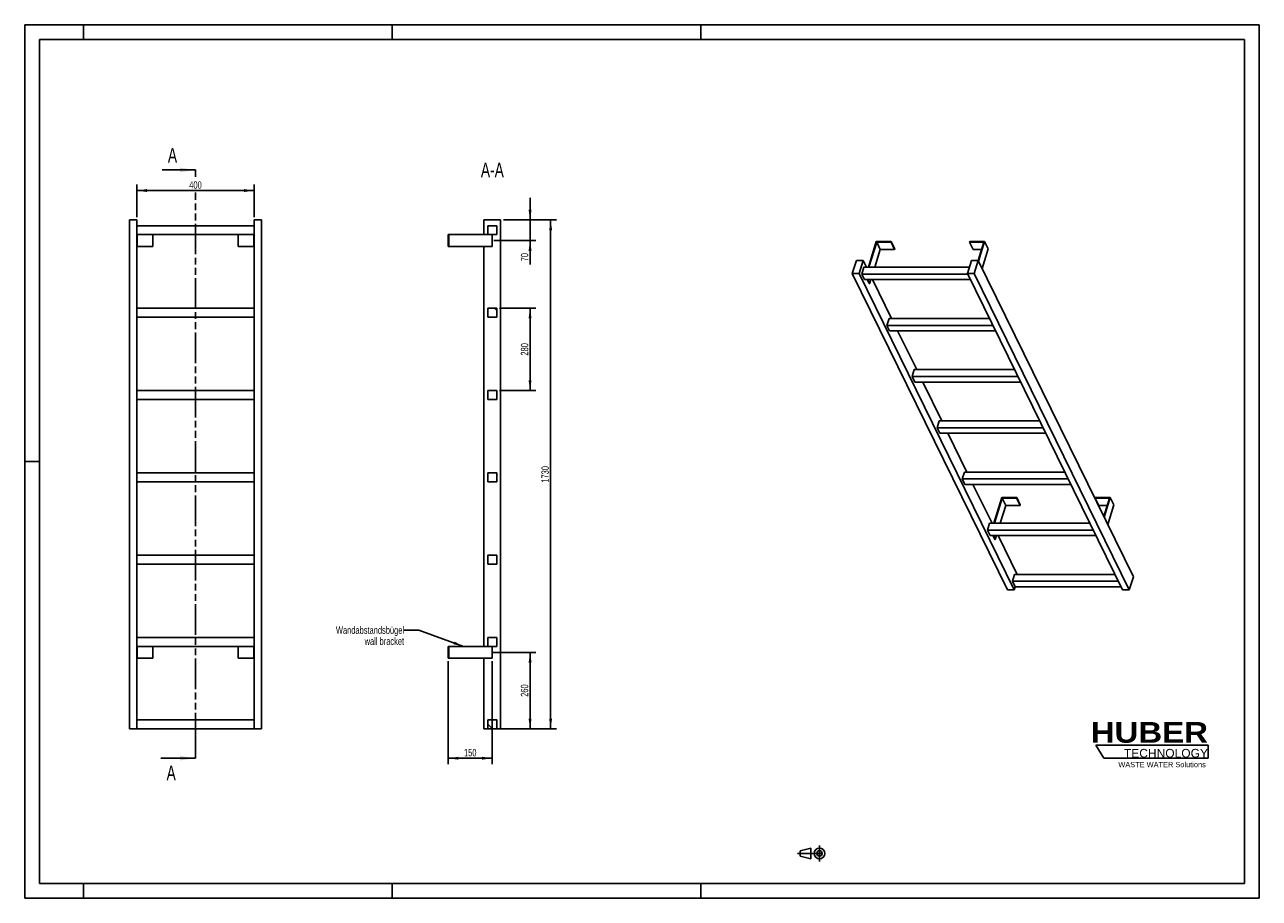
# Model space of a CAD drawing. Header units: millimetres. Extents: x 0 to 4200, y 0 to 2970.
import ezdxf

# ---------------------------------------------------------------- set-up
doc = ezdxf.new("R2010")
doc.units = ezdxf.units.MM
doc.header["$LTSCALE"] = 231
doc.linetypes.add('CENTER', pattern=[0.6, 0.375, -0.075, 0.075, -0.075])
doc.linetypes.add('PHANTOM', pattern=[0.8, 0.45, -0.05, 0.1, -0.05, 0.1, -0.05])
doc.layers.get('0').update_dxf_attribs({"linetype": 'CONTINUOUS'})
for name, color, linetype in [('050_DIMENSIONING', 7, 'CONTINUOUS'), ('053_NOTES', 7, 'CONTINUOUS'), ('HATCHING_BL0', 7, 'CONTINUOUS'), ('HUBER_Logo_BL1', 7, 'CONTINUOUS')]:
    doc.layers.add(name, color=color, linetype=linetype)
doc.styles.get("Standard").update_dxf_attribs({"font": 'txt', "width": 0.7})
doc.styles.add('TEXTSTYLE_2', font='ariblk.ttf')
doc.styles.add('TEXTSTYLE_3', font='arial.ttf')
doc.dimstyles.new('DIMSTYLE_1', dxfattribs={"dimtxt": 25, "dimasz": 35, "dimexe": 2, "dimexo": 1, "dimtad": 1, "dimdec": 1, "dimtxsty": 'STANDARD', "dimblk": '_FILLED', "dimblk1": '_FILLED', "dimblk2": '_FILLED', "dimcen": 0.09, "dimazin": 2, "dimtp": 0.5, "dimtm": 0.5, "dimtfac": 1, "dimtdec": 1, "dimtofl": 0, "dimtmove": 0, "dimatfit": 3, "dimldrblk": '_FILLED', "dimfxl": 1, "dimtolj": 1, "dimarcsym": 0})
doc.dimstyles.new('DIMSTYLE_2', dxfattribs={"dimtxt": 25, "dimasz": 35, "dimexe": 2, "dimexo": 1, "dimtad": 1, "dimdec": 1, "dimtxsty": 'STANDARD', "dimblk": '_FILLED', "dimblk1": '_FILLED', "dimblk2": '_FILLED', "dimcen": 0.09, "dimazin": 2, "dimtp": 0.3, "dimtm": 0.3, "dimtfac": 1, "dimtdec": 1, "dimtofl": 0, "dimtmove": 0, "dimatfit": 3, "dimldrblk": '_FILLED', "dimfxl": 1, "dimtolj": 1, "dimarcsym": 0})
doc.dimstyles.new('DIMSTYLE_3', dxfattribs={"dimtxt": 25, "dimasz": 35, "dimexe": 2, "dimexo": 1, "dimtad": 1, "dimtxsty": 'STANDARD', "dimblk": '_FILLED', "dimblk1": '_FILLED', "dimblk2": '_FILLED', "dimcen": 0.09, "dimazin": 2, "dimtp": 0.5, "dimtm": 0.5, "dimtfac": 1, "dimtofl": 0, "dimtmove": 0, "dimatfit": 3, "dimldrblk": '_FILLED', "dimfxl": 1, "dimtolj": 1, "dimarcsym": 0})
doc.dimstyles.new('DIMSTYLE_4', dxfattribs={"dimtxt": 25, "dimasz": 35, "dimexe": 2, "dimexo": 1, "dimtad": 1, "dimtxsty": 'STANDARD', "dimblk": '_FILLED', "dimblk1": '_FILLED', "dimblk2": '_FILLED', "dimcen": 0.09, "dimazin": 2, "dimtp": 1.2, "dimtm": 1.2, "dimtfac": 1, "dimtofl": 0, "dimtmove": 0, "dimatfit": 3, "dimldrblk": '_FILLED', "dimfxl": 1, "dimtolj": 1, "dimarcsym": 0})
doc.dimstyles.get("Standard").update_dxf_attribs({"dimtxt": 25, "dimasz": 35, "dimexe": 2, "dimexo": 1, "dimtad": 1, "dimtxsty": 'STANDARD', "dimblk": '_FILLED', "dimblk1": '_FILLED', "dimblk2": '_FILLED', "dimcen": 0.09, "dimazin": 2, "dimtol": 1, "dimtp": 0.01, "dimtm": 0.01, "dimtfac": 1, "dimtofl": 0, "dimtmove": 0, "dimatfit": 3, "dimldrblk": '_FILLED', "dimfxl": 1, "dimtolj": 1, "dimarcsym": 0})

# ---------------------------------------------------------------- blocks, each defined once
blk = doc.blocks.new('HUBER_LOGO_BL1', base_point=(3837.5, 503.7))
at = {"layer": 'HUBER_Logo_BL1', "color": 5, "linetype": 'CONTINUOUS'}
for p, q in [((4026.4, 521), (3643.9, 521)), ((3643.9, 521), (3670.9, 476)), ((4026.4, 521), (4026.4, 476)), ((3670.9, 476), (4026.4, 476))]:
    blk.add_line(p, q, dxfattribs=at)
at = {"layer": 'HUBER_Logo_BL1', "color": 2, "linetype": 'CONTINUOUS', "attachment_point": 3, "line_spacing_factor": 0.78}
for s, insert, char_height, width, style in [('HUBER\\P\\fArial;\\H29.25;TECHNOLOGY ', (4025.4, 599.1), 70.2, 387.672, 'TEXTSTYLE_2'), ('WASTE WATER Solutions', (4018, 463.6), 18, 297.033, 'TEXTSTYLE_3')]:
    blk.add_mtext(s, dxfattribs=dict(at, insert=insert, char_height=char_height, width=width, style=style))
blk = doc.blocks.new('_FILLED')
at = {"color": 0, "linetype": 'BYBLOCK'}
blk.add_solid([(0, 0), (-1, 0.143), (-1, -0.143)], dxfattribs=at)
blk = doc.blocks.new('*D0')
at = {"layer": '050_DIMENSIONING', "color": 2, "linetype": 'CONTINUOUS'}
for p, q in [((381.1, 2316.2), (381.1, 2426.2)), ((381.1, 2406.2), (581.1, 2406.2)), ((781.1, 2406.2), (581.1, 2406.2)), ((781.1, 2316.2), (781.1, 2426.2))]:
    blk.add_line(p, q, dxfattribs=at)
at = {"layer": '050_DIMENSIONING', "color": 2, "linetype": 'CONTINUOUS', "xscale": 35, "yscale": 35, "zscale": 35, "rotation": 180}
blk.add_blockref('_FILLED', (381.1, 2406.2), dxfattribs=at)
at = {"layer": '050_DIMENSIONING', "color": 2, "linetype": 'CONTINUOUS', "xscale": 35, "yscale": 35, "zscale": 35}
blk.add_blockref('_FILLED', (781.1, 2406.2), dxfattribs=at)
at = {"layer": '050_DIMENSIONING', "color": 2, "linetype": 'CONTINUOUS', "insert": (581.1, 2437.5), "char_height": 25, "width": 88.393, "attachment_point": 2, "line_spacing_factor": 0.9}
blk.add_mtext('400', dxfattribs=at)
blk = doc.blocks.new('*D1')
at = {"layer": '050_DIMENSIONING', "color": 2, "linetype": 'CONTINUOUS'}
for p, q in [((1590.4, 836.2), (1739.2, 836.2)), ((1719.2, 836.2), (1719.2, 706.2)), ((1719.2, 576.2), (1719.2, 706.2)), ((1629.2, 576.2), (1739.2, 576.2))]:
    blk.add_line(p, q, dxfattribs=at)
at = {"layer": '050_DIMENSIONING', "color": 2, "linetype": 'CONTINUOUS', "xscale": 35, "yscale": 35, "zscale": 35}
for p, rotation in [((1719.2, 836.2), 90), ((1719.2, 576.2), 270)]:
    blk.add_blockref('_FILLED', p, dxfattribs=dict(at, rotation=rotation))
at = {"layer": '050_DIMENSIONING', "color": 2, "linetype": 'CONTINUOUS', "insert": (1687.9, 706.2), "char_height": 25, "width": 88.393, "attachment_point": 2, "rotation": 90, "line_spacing_factor": 0.9}
blk.add_mtext('260', dxfattribs=at)
blk = doc.blocks.new('*D2')
at = {"layer": '050_DIMENSIONING', "color": 2, "linetype": 'CONTINUOUS'}
for p, q in [((1719.2, 2306.2), (1719.2, 2381.2)), ((1719.2, 2381.2), (1719.2, 2271.2)), ((1629.2, 2306.2), (1739.2, 2306.2)), ((1719.2, 2154.4), (1719.2, 2271.2)), ((1595.8, 2236.2), (1739.2, 2236.2)), ((1719.2, 2236.2), (1719.2, 2154.4))]:
    blk.add_line(p, q, dxfattribs=at)
at = {"layer": '050_DIMENSIONING', "color": 2, "linetype": 'CONTINUOUS', "xscale": 35, "yscale": 35, "zscale": 35}
for p, rotation in [((1719.2, 2306.2), 270), ((1719.2, 2236.2), 90)]:
    blk.add_blockref('_FILLED', p, dxfattribs=dict(at, rotation=rotation))
at = {"layer": '050_DIMENSIONING', "color": 2, "linetype": 'CONTINUOUS', "insert": (1687.9, 2193.7), "char_height": 25, "width": 58.929, "attachment_point": 3, "rotation": 90, "line_spacing_factor": 0.9}
blk.add_mtext('70', dxfattribs=at)
blk = doc.blocks.new('*D3')
at = {"layer": '050_DIMENSIONING', "color": 2, "linetype": 'CONTINUOUS'}
for p, q in [((1440.7, 806.2), (1440.7, 456.2)), ((1590.7, 806.2), (1590.7, 456.2)), ((1440.7, 476.2), (1515.7, 476.2)), ((1590.7, 476.2), (1515.7, 476.2))]:
    blk.add_line(p, q, dxfattribs=at)
at = {"layer": '050_DIMENSIONING', "color": 2, "linetype": 'CONTINUOUS', "xscale": 35, "yscale": 35, "zscale": 35, "rotation": 180}
blk.add_blockref('_FILLED', (1440.7, 476.2), dxfattribs=at)
at = {"layer": '050_DIMENSIONING', "color": 2, "linetype": 'CONTINUOUS', "xscale": 35, "yscale": 35, "zscale": 35}
blk.add_blockref('_FILLED', (1590.7, 476.2), dxfattribs=at)
at = {"layer": '050_DIMENSIONING', "color": 2, "linetype": 'CONTINUOUS', "insert": (1515.7, 507.5), "char_height": 25, "width": 77.679, "attachment_point": 2, "line_spacing_factor": 0.9}
blk.add_mtext('150', dxfattribs=at)
blk = doc.blocks.new('*D4')
at = {"layer": '050_DIMENSIONING', "color": 2, "linetype": 'CONTINUOUS'}
for p, q in [((1629.2, 2306.2), (1809.2, 2306.2)), ((1789.2, 2306.2), (1789.2, 1441.2)), ((1789.2, 576.2), (1789.2, 1441.2)), ((1615.7, 576.2), (1809.2, 576.2))]:
    blk.add_line(p, q, dxfattribs=at)
at = {"layer": '050_DIMENSIONING', "color": 2, "linetype": 'CONTINUOUS', "xscale": 35, "yscale": 35, "zscale": 35}
for p, rotation in [((1789.2, 2306.2), 90), ((1789.2, 576.2), 270)]:
    blk.add_blockref('_FILLED', p, dxfattribs=dict(at, rotation=rotation))
at = {"layer": '050_DIMENSIONING', "color": 2, "linetype": 'CONTINUOUS', "insert": (1757.9, 1441.2), "char_height": 25, "width": 107.143, "attachment_point": 2, "rotation": 90, "line_spacing_factor": 0.9}
blk.add_mtext('1730', dxfattribs=at)
blk = doc.blocks.new('*D5')
at = {"layer": '050_DIMENSIONING', "color": 2, "linetype": 'CONTINUOUS'}
for p, q in [((1615.7, 2006.2), (1739.2, 2006.2)), ((1719.2, 2006.2), (1719.2, 1866.2)), ((1719.2, 1726.2), (1719.2, 1866.2)), ((1615.7, 1726.2), (1739.2, 1726.2))]:
    blk.add_line(p, q, dxfattribs=at)
at = {"layer": '050_DIMENSIONING', "color": 2, "linetype": 'CONTINUOUS', "xscale": 35, "yscale": 35, "zscale": 35}
for p, rotation in [((1719.2, 2006.2), 90), ((1719.2, 1726.2), 270)]:
    blk.add_blockref('_FILLED', p, dxfattribs=dict(at, rotation=rotation))
at = {"layer": '050_DIMENSIONING', "color": 2, "linetype": 'CONTINUOUS', "insert": (1687.9, 1866.2), "char_height": 25, "width": 88.393, "attachment_point": 2, "rotation": 90, "line_spacing_factor": 0.9}
blk.add_mtext('280', dxfattribs=at)
blk = doc.blocks.new('PROJEKTIONSMETHODE_1_BL2', base_point=(2680, 152.5))
at = {"color": 2, "linetype": 'CONTINUOUS'}
for p, q in [((2637.8, 161.7), (2674.5, 170.8)), ((2674.5, 134.2), (2674.5, 170.8)), ((2637.8, 143.3), (2637.8, 161.7)), ((2637.8, 143.3), (2674.5, 134.2))]:
    blk.add_line(p, q, dxfattribs=at)
at = {"color": 2, "linetype": 'CENTER'}
for p, q in [((2703.8, 180), (2703.8, 125)), ((2628.7, 152.5), (2731.3, 152.5))]:
    blk.add_line(p, q, dxfattribs=at)
at = {"color": 2, "linetype": 'CONTINUOUS'}
for radius in [18.3, 9.17]:
    blk.add_circle((2703.8, 152.5), radius, dxfattribs=at)
blk = doc.blocks.new('XSEC_FILLED')
at = {"color": 0, "linetype": 'BYBLOCK'}
blk.add_solid([(0, 0), (-1, 0.143), (-1, -0.143)], dxfattribs=at)
blk = doc.blocks.new('HATCHING_BL0', base_point=(522.2, 1476.2))
at = {"layer": 'HATCHING_BL0', "color": 7, "linetype": 'PHANTOM'}
for p, q in [((581.1, 2453), (581.1, 2476.2)), ((581.1, 526.2), (581.1, 2399.2)), ((581.1, 476.2), (581.1, 526.2))]:
    blk.add_line(p, q, dxfattribs=at)
at = {"layer": 'HATCHING_BL0', "color": 7, "linetype": 'CONTINUOUS', "char_height": 50, "width": 64.286, "attachment_point": 1, "line_spacing_factor": 0.9}
for insert in [(487.2, 2551.2), (482.8, 451.2)]:
    blk.add_mtext('A', dxfattribs=dict(at, insert=insert))
at = {"layer": 'HATCHING_BL0', "color": 7, "linetype": 'CONTINUOUS'}
for points in [[(581.1, 2476.2), (467.6, 2476.2)], [(581.1, 476.2), (463.2, 476.2)]]:
    blk.add_leader(points, dimstyle='STANDARD', override={"dimasz": 52.5, "dimtad": 0, "dimldrblk": 'XSEC_FILLED'}, dxfattribs=at)

msp = doc.modelspace()

# ---------------------------------------------------------------- hatches: boundary and pattern name
at = {"linetype": 'CONTINUOUS'}
h = msp.add_hatch(dxfattribs=at)
h.set_pattern_fill('ANSI31', color=2, angle=90, style=0, pattern_type=2)
h.set_pattern_definition([(135, (1590.67, 576.2), (-239.54, -239.54), [])])
edge = h.paths.add_edge_path()
edge.add_line((1605.672, 576.209), (1575.672, 576.209))
edge.add_line((1575.672, 576.209), (1575.672, 606.209))
edge.add_line((1575.672, 606.209), (1605.672, 606.209))
edge.add_line((1605.672, 576.209), (1605.672, 606.209))
edge = h.paths.add_edge_path()
edge.add_line((1575.672, 856.209), (1575.672, 886.209))
edge.add_line((1575.672, 886.209), (1605.672, 886.209))
edge.add_line((1605.672, 856.209), (1605.672, 886.209))
edge.add_line((1575.672, 856.209), (1605.672, 856.209))
edge = h.paths.add_edge_path()
edge.add_line((1575.672, 1136.209), (1575.672, 1166.209))
edge.add_line((1575.672, 1166.209), (1605.672, 1166.209))
edge.add_line((1605.672, 1136.209), (1605.672, 1166.209))
edge.add_line((1575.672, 1136.209), (1605.672, 1136.209))
edge = h.paths.add_edge_path()
edge.add_line((1575.672, 1416.209), (1575.672, 1446.209))
edge.add_line((1575.672, 1446.209), (1605.672, 1446.209))
edge.add_line((1605.672, 1416.209), (1605.672, 1446.209))
edge.add_line((1575.672, 1416.209), (1605.672, 1416.209))
edge = h.paths.add_edge_path()
edge.add_line((1575.672, 1696.209), (1575.672, 1726.209))
edge.add_line((1575.672, 1726.209), (1605.672, 1726.209))
edge.add_line((1605.672, 1696.209), (1605.672, 1726.209))
edge.add_line((1575.672, 1696.209), (1605.672, 1696.209))
edge = h.paths.add_edge_path()
edge.add_line((1575.672, 1976.209), (1575.672, 2006.209))
edge.add_line((1575.672, 2006.209), (1605.672, 2006.209))
edge.add_line((1605.672, 1976.209), (1605.672, 2006.209))
edge.add_line((1575.672, 1976.209), (1605.672, 1976.209))
edge = h.paths.add_edge_path()
edge.add_line((1575.672, 2256.209), (1575.672, 2286.209))
edge.add_line((1575.672, 2286.209), (1605.672, 2286.209))
edge.add_line((1605.672, 2256.209), (1605.672, 2286.209))
edge.add_line((1575.672, 2256.209), (1605.672, 2256.209))

# ---------------------------------------------------------------- linework, layer by layer
at = {"color": 7, "linetype": 'CONTINUOUS'}
for p, q in [((0, 2970), (4200, 2970)), ((0, 0), (0, 2970)), ((4200, 0), (4200, 2970)), ((356.128, 2306.209), (381.128, 2306.209)), ((356.128, 576.209), (356.128, 2306.209)), ((381.128, 576.209), (381.128, 2306.209)), ((781.128, 2286.209), (381.128, 2286.209)), ((781.128, 2306.209), (806.128, 2306.209)), ((781.128, 576.209), (781.128, 2306.209)), ((806.128, 576.209), (806.128, 2306.209)), ((1562.172, 2306.209), (1619.172, 2306.209)), ((1562.172, 2256.209), (1562.172, 2306.209)), ((1575.672, 2286.209), (1605.672, 2286.209)), ((1575.672, 2256.209), (1575.672, 2286.209)), ((1605.672, 2256.209), (1605.672, 2286.209)), ((1619.172, 576.209), (1619.172, 2306.209)), ((381.128, 2256.209), (781.128, 2256.209)), ((383.128, 2256.209), (383.128, 2216.209)), ((436.128, 2256.209), (436.128, 2216.209)), ((726.128, 2256.209), (726.128, 2216.209)), ((779.128, 2256.209), (779.128, 2216.209)), ((1440.672, 2256.209), (1442.672, 2256.209)), ((1440.672, 2256.209), (1440.672, 2216.209)), ((1442.672, 2256.209), (1575.672, 2256.209)), ((1442.672, 2256.209), (1442.672, 2216.209)), ((1575.672, 2256.209), (1605.672, 2256.209)), ((1590.672, 2256.209), (1590.672, 2216.209)), ((2897.002, 2232.511), (2870.086, 2145.41)), ((2871.928, 2145.41), (2898.36, 2230.944)), ((2947.66, 2232.511), (2897.002, 2232.511)), ((2898.36, 2230.944), (2947.176, 2230.944)), ((2898.36, 2230.944), (2910.561, 2206.08)), ((2947.176, 2230.944), (2947.66, 2232.511)), ((2947.176, 2230.944), (2959.378, 2206.08)), ((2947.66, 2232.511), (2959.862, 2207.647)), ((3214.768, 2232.511), (3214.284, 2230.944)), ((3214.284, 2230.944), (3226.485, 2206.08)), ((3214.284, 2230.944), (3263.1, 2230.944)), ((3265.426, 2232.511), (3214.768, 2232.511)), ((3263.1, 2230.944), (3243.779, 2168.421)), ((3244.912, 2166.129), (3265.426, 2232.511)), ((3265.426, 2232.511), (3277.628, 2207.647)), ((381.128, 2216.209), (383.128, 2216.209)), ((383.128, 2216.209), (436.128, 2216.209)), ((726.128, 2216.209), (779.128, 2216.209)), ((779.128, 2216.209), (781.128, 2216.209)), ((1440.672, 2216.209), (1442.672, 2216.209)), ((1590.672, 2216.209), (1442.672, 2216.209)), ((1562.172, 856.209), (1562.172, 2216.209)), ((2910.561, 2206.08), (2891.813, 2145.41)), ((2910.561, 2206.08), (2959.378, 2206.08)), ((2959.378, 2206.08), (2959.862, 2207.647)), ((3226.485, 2206.08), (3255.416, 2206.08)), ((3257.114, 2141.264), (3277.628, 2207.647)), ((2829.312, 2168.417), (2815.514, 2123.768)), ((2852.339, 2168.417), (2829.312, 2168.417)), ((2838.541, 2123.768), (2852.339, 2168.417)), ((2855.171, 2145.41), (2847.91, 2121.91)), ((2863.629, 2145.41), (2852.339, 2168.417)), ((3213.653, 2145.41), (2855.171, 2145.41)), ((3220.763, 2168.417), (3206.965, 2123.768)), ((3243.789, 2168.417), (3220.763, 2168.417)), ((3229.992, 2123.768), (3243.789, 2168.417)), ((3771.512, 1093.032), (3243.789, 2168.417)), ((3343.237, 1048.382), (2815.514, 2123.768)), ((2815.514, 2123.768), (2838.541, 2123.768)), ((3366.263, 1048.382), (2838.541, 2123.768)), ((2857.061, 2103.262), (2847.91, 2121.91)), ((3207.877, 2121.91), (2847.91, 2121.91)), ((2857.061, 2103.262), (3217.028, 2103.262)), ((2872.893, 2090.148), (2866.458, 2103.262)), ((2868.3, 2103.262), (2874.736, 2090.148)), ((2878.788, 2103.262), (2874.736, 2090.148)), ((2949.041, 1971.359), (2884.312, 2103.262)), ((3734.688, 1048.382), (3206.965, 2123.768)), ((3206.965, 2123.768), (3229.992, 2123.768)), ((3757.714, 1048.382), (3229.992, 2123.768)), ((2872.893, 2090.148), (2874.736, 2090.148)), ((781.128, 2006.209), (381.128, 2006.209)), ((381.128, 1976.209), (781.128, 1976.209)), ((1575.672, 2006.209), (1605.672, 2006.209)), ((1575.672, 1976.209), (1575.672, 2006.209)), ((1575.672, 1976.209), (1605.672, 1976.209)), ((1605.672, 1976.209), (1605.672, 2006.209)), ((2940.583, 1971.359), (2933.321, 1947.86)), ((2942.472, 1929.211), (2933.321, 1947.86)), ((3293.288, 1947.86), (2933.321, 1947.86)), ((3281.756, 1971.359), (2940.583, 1971.359)), ((2942.472, 1929.211), (3302.44, 1929.211)), ((3034.452, 1797.309), (2969.724, 1929.211)), ((3025.995, 1797.309), (3018.733, 1773.809)), ((3378.7, 1773.809), (3018.733, 1773.809)), ((3027.884, 1755.16), (3018.733, 1773.809)), ((3367.168, 1797.309), (3025.995, 1797.309)), ((781.128, 1726.209), (381.128, 1726.209)), ((1575.672, 1726.209), (1605.672, 1726.209)), ((1575.672, 1696.209), (1575.672, 1726.209)), ((1605.672, 1696.209), (1605.672, 1726.209)), ((3027.884, 1755.16), (3387.851, 1755.16)), ((3119.864, 1623.258), (3055.136, 1755.16)), ((381.128, 1696.209), (781.128, 1696.209)), ((1575.672, 1696.209), (1605.672, 1696.209)), ((3111.407, 1623.258), (3104.145, 1599.758)), ((3113.296, 1581.11), (3104.145, 1599.758)), ((3464.112, 1599.758), (3104.145, 1599.758)), ((3452.58, 1623.258), (3111.407, 1623.258)), ((3113.296, 1581.11), (3473.263, 1581.11)), ((3205.276, 1449.207), (3140.547, 1581.11)), ((781.128, 1446.209), (381.128, 1446.209)), ((1575.672, 1446.209), (1605.672, 1446.209)), ((1575.672, 1416.209), (1575.672, 1446.209)), ((1605.672, 1416.209), (1605.672, 1446.209)), ((3196.818, 1449.207), (3189.556, 1425.707)), ((3537.991, 1449.207), (3196.818, 1449.207)), ((381.128, 1416.209), (781.128, 1416.209)), ((1575.672, 1416.209), (1605.672, 1416.209)), ((3549.523, 1425.707), (3189.556, 1425.707)), ((3198.708, 1407.059), (3189.556, 1425.707)), ((3198.708, 1407.059), (3558.675, 1407.059)), ((3290.687, 1275.156), (3225.959, 1407.059)), ((3324.06, 1362.257), (3297.144, 1275.156)), ((3298.986, 1275.156), (3325.418, 1360.69)), ((3374.719, 1362.257), (3324.06, 1362.257)), ((3337.62, 1335.826), (3325.418, 1360.69)), ((3325.418, 1360.69), (3374.235, 1360.69)), ((3374.235, 1360.69), (3374.719, 1362.257)), ((3386.436, 1335.826), (3374.235, 1360.69)), ((3386.92, 1337.393), (3374.719, 1362.257)), ((3641.826, 1362.257), (3641.342, 1360.69)), ((3653.544, 1335.826), (3641.342, 1360.69)), ((3641.342, 1360.69), (3690.158, 1360.69)), ((3692.485, 1362.257), (3641.826, 1362.257)), ((3690.158, 1360.69), (3670.841, 1298.178)), ((3671.971, 1295.875), (3692.485, 1362.257)), ((3704.686, 1337.393), (3692.485, 1362.257)), ((3337.62, 1335.826), (3318.872, 1275.156)), ((3386.436, 1335.826), (3337.62, 1335.826)), ((3386.92, 1337.393), (3386.436, 1335.826)), ((3682.475, 1335.826), (3653.544, 1335.826)), ((3704.686, 1337.393), (3684.173, 1271.011)), ((3282.23, 1275.156), (3274.968, 1251.656)), ((3623.403, 1275.156), (3282.23, 1275.156)), ((3634.935, 1251.656), (3274.968, 1251.656)), ((3284.119, 1233.008), (3274.968, 1251.656)), ((3284.119, 1233.008), (3644.086, 1233.008)), ((3299.952, 1219.894), (3293.516, 1233.008)), ((3301.794, 1219.894), (3295.359, 1233.008)), ((3301.794, 1219.894), (3299.952, 1219.894)), ((3305.847, 1233.008), (3301.794, 1219.894)), ((3376.099, 1101.105), (3311.371, 1233.008)), ((781.128, 1166.209), (381.128, 1166.209)), ((381.128, 1136.209), (781.128, 1136.209)), ((1575.672, 1166.209), (1605.672, 1166.209)), ((1575.672, 1136.209), (1575.672, 1166.209)), ((1575.672, 1136.209), (1605.672, 1136.209)), ((1605.672, 1136.209), (1605.672, 1166.209)), ((3367.642, 1101.105), (3360.38, 1077.606)), ((3708.815, 1101.105), (3367.642, 1101.105)), ((3757.714, 1048.382), (3771.512, 1093.032)), ((3369.531, 1058.957), (3360.38, 1077.606)), ((3720.347, 1077.606), (3360.38, 1077.606)), ((3366.263, 1048.382), (3369.531, 1058.957)), ((3369.531, 1058.957), (3729.498, 1058.957)), ((3343.237, 1048.382), (3366.263, 1048.382)), ((3734.688, 1048.382), (3757.714, 1048.382)), ((781.128, 886.209), (381.128, 886.209)), ((1575.672, 886.209), (1605.672, 886.209)), ((1575.672, 856.209), (1575.672, 886.209)), ((1605.672, 856.209), (1605.672, 886.209)), ((381.128, 856.209), (781.128, 856.209)), ((383.128, 816.209), (383.128, 856.209)), ((436.128, 816.209), (436.128, 856.209)), ((726.128, 816.209), (726.128, 856.209)), ((779.128, 816.209), (779.128, 856.209)), ((1440.672, 856.209), (1442.672, 856.209)), ((1440.672, 816.209), (1440.672, 856.209)), ((1442.672, 856.209), (1575.672, 856.209)), ((1442.672, 816.209), (1442.672, 856.209)), ((1575.672, 856.209), (1605.672, 856.209)), ((1590.672, 816.209), (1590.672, 856.209)), ((383.128, 816.209), (381.128, 816.209)), ((436.128, 816.209), (383.128, 816.209)), ((779.128, 816.209), (726.128, 816.209)), ((781.128, 816.209), (779.128, 816.209)), ((1442.672, 816.209), (1440.672, 816.209)), ((1590.672, 816.209), (1442.672, 816.209)), ((1562.172, 576.209), (1562.172, 816.209)), ((781.128, 606.209), (381.128, 606.209)), ((1575.672, 606.209), (1605.672, 606.209)), ((1575.672, 576.209), (1575.672, 606.209)), ((1605.672, 576.209), (1605.672, 606.209)), ((356.128, 576.209), (381.128, 576.209)), ((381.128, 576.209), (781.128, 576.209)), ((781.128, 576.209), (806.128, 576.209)), ((1562.172, 576.209), (1575.672, 576.209)), ((1605.672, 576.209), (1575.672, 576.209)), ((1605.672, 576.209), (1619.172, 576.209)), ((0, 0), (4200, 0))]:
    msp.add_line(p, q, dxfattribs=at)
at = {"color": 3, "linetype": 'CONTINUOUS'}
for p, q in [((0, 2970), (0, 0)), ((4200, 2970), (0, 2970)), ((200, 2970), (200, 2920)), ((1250, 2970), (1250, 2920)), ((2300, 2970), (2300, 2920)), ((4200, 2970), (4200, 0)), ((0, 1485), (50, 1485)), ((200, 0), (200, 50)), ((1250, 0), (1250, 50)), ((2300, 0), (2300, 50)), ((4200, 0), (0, 0))]:
    msp.add_line(p, q, dxfattribs=at)
at = {"color": 5, "linetype": 'CONTINUOUS'}
for p, q in [((50, 2920), (50, 50)), ((4150, 2920), (50, 2920)), ((4150, 50), (4150, 2920)), ((50, 50), (4150, 50))]:
    msp.add_line(p, q, dxfattribs=at)

# ---------------------------------------------------------------- block references
at = {"color": 2, "linetype": 'CONTINUOUS'}
msp.add_blockref('PROJEKTIONSMETHODE_1_BL2', (2680, 152.5), dxfattribs=at)
at = {"layer": 'HATCHING_BL0'}
msp.add_blockref('HATCHING_BL0', (522.165, 1476.209), dxfattribs=at)
at = {"layer": 'HUBER_Logo_BL1'}
msp.add_blockref('HUBER_LOGO_BL1', (3837.497, 503.742), dxfattribs=at)

# ---------------------------------------------------------------- texts
at = {"layer": '053_NOTES', "color": 2, "linetype": 'CONTINUOUS', "attachment_point": 3, "line_spacing_factor": 0.9}
for s, insert, char_height, width in [('A-A', (1629.988, 2501.209), 50, 182.14286), ('Wandabstandsbügel\\Pwall bracket', (1290.672, 924.136), 25, 472.67857)]:
    msp.add_mtext(s, dxfattribs=dict(at, insert=insert, char_height=char_height, width=width))

# ---------------------------------------------------------------- dimensions: what is measured, and where the dimension line sits
at = {"layer": '050_DIMENSIONING', "color": 2, "linetype": 'CONTINUOUS'}
for base, p1, p2, dimstyle, picture, middle in [((781.128, 2406.209), (381.128, 2315.209), (781.128, 2315.209), 'DIMSTYLE_1', '*D0', (577.556, 2406.209)), ((1590.672, 476.209), (1440.672, 807.209), (1590.672, 807.209), 'DIMSTYLE_3', '*D3', (1512.101, 476.209))]:
    dim = msp.add_linear_dim(base=base, p1=p1, p2=p2, dimstyle=dimstyle, dxfattribs=at)
    dim.commit()
    dim.dimension.update_dxf_attribs({"geometry": picture, "text_midpoint": middle, "dimtype": 160})
for base, p1, p2, angle, dimstyle, picture, middle in [((1719.172, 2236.209), (1628.172, 2306.209), (1594.816, 2236.209), 270, 'DIMSTYLE_2', '*D2', (1719.172, 2170.513)), ((1789.172, 2306.209), (1614.672, 576.209), (1628.172, 2306.209), 90, 'DIMSTYLE_4', '*D4', (1789.172, 1437.637)), ((1719.172, 1726.209), (1614.672, 2006.209), (1614.672, 1726.209), 270, 'DIMSTYLE_3', '*D5', (1719.172, 1862.637)), ((1719.172, 836.209), (1628.172, 576.209), (1589.41, 836.209), 90, 'DIMSTYLE_1', '*D1', (1719.172, 702.637))]:
    dim = msp.add_linear_dim(base=base, p1=p1, p2=p2, angle=angle, dimstyle=dimstyle, dxfattribs=at)
    dim.commit()
    dim.dimension.update_dxf_attribs({"geometry": picture, "text_midpoint": middle, "dimtype": 160})

# ---------------------------------------------------------------- leaders
at = {"layer": '053_NOTES', "color": 2, "linetype": 'CONTINUOUS'}
msp.add_leader([(1493.239, 856.209), (1340.672, 911.636), (1290.672, 911.636)], dimstyle='STANDARD', override={"dimtad": 0}, dxfattribs=at)

doc.saveas('drawing.dxf')
